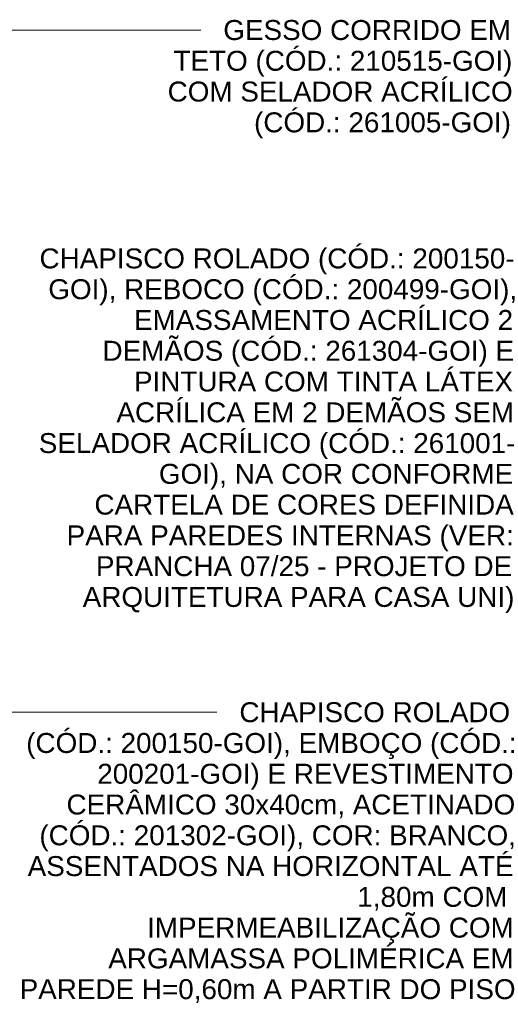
# Model space of a CAD drawing. Header units: millimetres. Extents: x -5352 to 6018, y -8027 to 2580.
# Tile 3 of 82: x -3292 to -2212, y 172 to 2394. Entities that reach past the tile are written whole.
import ezdxf

# ---------------------------------------------------------------- set-up
doc = ezdxf.new("R2010")
doc.units = ezdxf.units.MM
doc.layers.add('G-ANNO-TEXT', color=7, linetype='Continuous', lineweight=9)
doc.styles.add('Arial', font='arial.ttf', dxfattribs={"height": 45})

msp = doc.modelspace()

# ---------------------------------------------------------------- linework, layer by layer
at = {"layer": 'G-ANNO-TEXT'}
for p, q in [((-3879.737, 2370.446), (-3060.076, 2370.446)), ((-3060.076, 2370.446), (-2883.136, 2370.446)), ((-3402.438, 830.805), (-2846.813, 830.805))]:
    msp.add_line(p, q, dxfattribs=at)

# ---------------------------------------------------------------- texts
at = {"layer": 'G-ANNO-TEXT', "char_height": 45, "attachment_point": 1, "style": 'Arial'}
for s, insert, width in [('GESSO CORRIDO EM ', (-2832.336, 2392.946), 769.62), ('TETO (CÓD.: 210515-GOI) ', (-2944.783, 2323.493), 905.90688), ('COM SELADOR ACRÍLICO ', (-2958.013, 2254.04), 921.94063), ('(CÓD.: 261005-GOI)', (-2762.882, 2184.587), 685.44281), ('CHAPISCO ROLADO (CÓD.: 200150-', (-3247.207, 1877.438), 1272.67891), ('GOI), REBOCO (CÓD.: 200499-GOI), ', (-3227.363, 1807.985), 1248.62828), ('EMASSAMENTO ACRÍLICO 2 ', (-3033.886, 1738.532), 1014.13469), ('DEMÃOS (CÓD.: 261304-GOI) E ', (-3104.993, 1669.079), 1100.31609), ('PINTURA COM TINTA LÁTEX ', (-3033.886, 1599.626), 1014.13469), ('ACRÍLICA EM 2 DEMÃOS SEM ', (-3073.574, 1530.173), 1062.23594), ('SELADOR ACRÍLICO (CÓD.: 261001-', (-3248.86, 1460.72), 1274.68313), ('GOI), NA COR CONFORME ', (-2977.662, 1391.266), 945.99125), ('CARTELA DE CORES DEFINIDA ', (-3123.183, 1321.813), 1122.3625), ('PARA PAREDES INTERNAS (VER: ', (-3186.022, 1252.36), 1198.52281), ('PRANCHA 07/25 - PROJETO DE ', (-3119.876, 1182.907), 1118.35406), ('ARQUITETURA PARA CASA UNI)', (-3149.641, 1113.454), 1154.43), ('CHAPISCO ROLADO ', (-2796.013, 853.305), 725.52719), ('(CÓD.: 200150-GOI), EMBOÇO (CÓD.: ', (-3277.224, 783.852), 1308.75484), ('200201-GOI) E REVESTIMENTO ', (-3116.82, 714.399), 1114.34562), ('CERÂMICO 30x40cm, ACETINADO ', (-3186.273, 644.946), 1198.52281), ('(CÓD.: 201302-GOI), COR: BRANCO, ', (-3247.458, 575.493), 1272.67891), ('ASSENTADOS NA HORIZONTAL ATÉ ', (-3273.916, 506.039), 1304.74641), ('1,80m COM ', (-2529.776, 436.586), 402.84797), ('IMPERMEABILIZAÇÃO COM ', (-3004.372, 367.133), 978.05875), ('ARGAMASSA POLIMÉRICA EM ', (-3092.015, 297.68), 1084.28234), ('PAREDE H=0,60m A PARTIR DO PISO', (-3292.106, 228.227), 1326.79281)]:
    msp.add_mtext(s, dxfattribs=dict(at, insert=insert, width=width))

doc.saveas('drawing.dxf')
